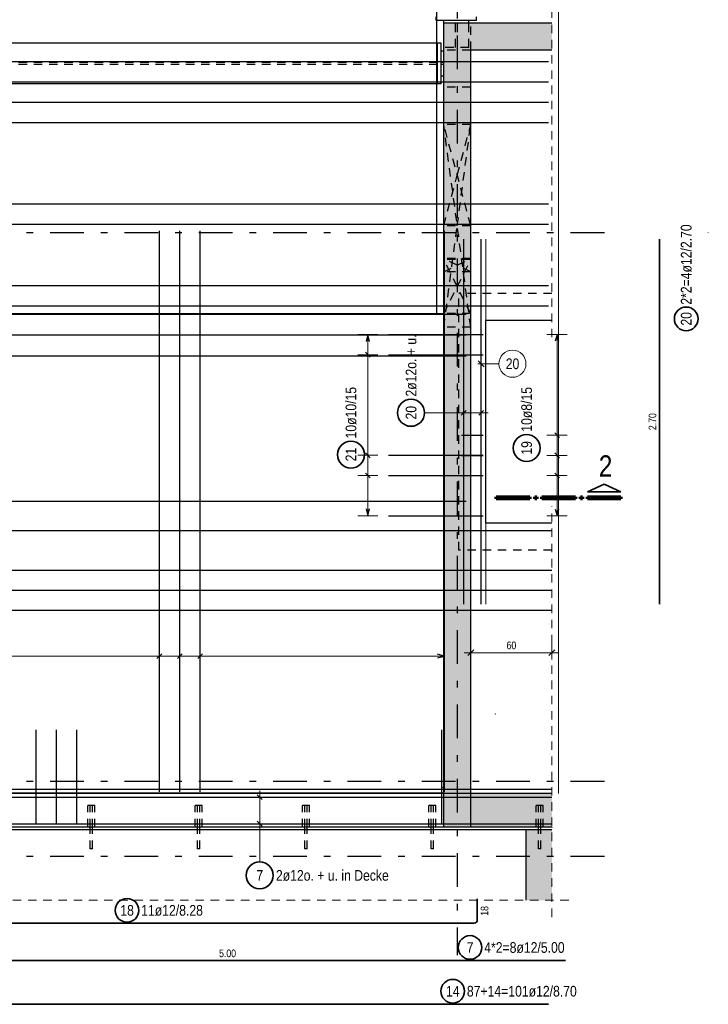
# Model space of a CAD drawing. Header units: millimetres. Extents: x -12 to 115, y -12 to 52.
# Tile 5 of 21: x 27 to 37, y 0 to 15. Entities that reach past the tile are written whole.
import ezdxf

# ---------------------------------------------------------------- set-up
doc = ezdxf.new("R2010")
doc.units = ezdxf.units.MM
doc.linetypes.add('DASHDOTX2', pattern=[2, 1, -0.5, 0, -0.5])
doc.linetypes.add('HIDDEN', pattern=[0.375, 0.25, -0.125])
for name, color, linetype, lineweight in [('Achsen', 7, 'Continuous', 20), ('Bewehrung untere Lage', 7, 'Continuous', 20), ('Geschnittene Kanten', 7, 'Continuous', 20), ('Schraffuren', 7, 'Continuous', 20)]:
    doc.layers.add(name, color=color, linetype=linetype, lineweight=lineweight)
doc.styles.add('Arial Narrow', font='ARIALN.TTF')
doc.dimstyles.new('Arch_Strakon_dimstyle', dxfattribs={"dimtxt": 17.5, "dimasz": 1, "dimexe": 1.25, "dimexo": 0.0625, "dimgap": 1, "dimtad": 0, "dimzin": 12, "dimdsep": 46, "dimtxsty": 'Arial Narrow', "dimblk": 'Arrowhead_Tick', "dimsah": 1, "dimcen": 0, "dimse1": 1, "dimse2": 1, "dimclrd": 6, "dimclrt": 3, "dimazin": 0, "dimtfac": 1, "dimtdec": 4, "dimtmove": 0, "dimatfit": 3, "dimldrblk": 'NONE', "dimfxl": 1, "dimtvp": 1, "dimtolj": 1, "dimtzin": 0, "dimlwd": 13, "dimarcsym": 2})

# ---------------------------------------------------------------- blocks, each defined once
blk = doc.blocks.new('Arrowhead_Tick')
at = {"color": 0, "linetype": 'Continuous', "lineweight": -2, "ltscale": 0.5}
for p, q in [((0, 20), (0, -10)), ((-1, 0), (0, 0)), ((10, 0), (0, 0))]:
    blk.add_line(p, q, dxfattribs=at)
at = {"color": 2, "linetype": 'Continuous', "lineweight": 35, "ltscale": 0.5}
blk.add_line((4.4, 4.4), (-4.4, -4.4), dxfattribs=at)
blk = doc.blocks.new('*D27')
at = {"layer": 'Bewehrung untere Lage', "color": 6, "linetype": 'Continuous', "lineweight": 13}
blk.add_line((33.485, 5.65), (34.663, 5.65), dxfattribs=at)
at = {"layer": 'Defpoints', "color": 0}
for p in [(34.673, 7.817), (33.475, 7.167), (34.673, 5.65)]:
    blk.add_point(p, dxfattribs=at)
at = {"layer": 'Bewehrung untere Lage', "color": 6, "lineweight": 13, "xscale": 0.01, "yscale": 0.01, "zscale": 0.01}
blk.add_blockref('Arrowhead_Tick', (34.673, 5.65), dxfattribs=at)
at = {"layer": 'Bewehrung untere Lage', "color": 6, "lineweight": 13, "xscale": 0.01, "yscale": 0.01, "zscale": 0.01, "rotation": 180}
blk.add_blockref('Arrowhead_Tick', (33.475, 5.65), dxfattribs=at)
at = {"layer": 'Bewehrung untere Lage', "color": 3, "lineweight": -2, "insert": (34.074, 5.757), "char_height": 0.1125, "attachment_point": 5, "style": 'Arial Narrow'}
blk.add_mtext('\\A1;60', dxfattribs=at)
blk = doc.blocks.new('_None')

msp = doc.modelspace()

# ---------------------------------------------------------------- hatches: boundary and pattern name
at = {"layer": 'Schraffuren', "lineweight": 35, "true_color": 0xd7ffd7}
for points in [[(34.672931, 14.967071), (34.672931, 14.567071), (33.072952, 14.567071), (33.072952, 14.967071)], [(33.472952, 14.567071), (33.472952, 3.067023), (33.072952, 3.067023), (33.072952, 14.567071)], [(34.672931, 3.567023), (34.672931, 3.067023), (33.072952, 3.067023), (33.072952, 3.567023)], [(34.672931, 3.027004), (34.672931, 2.211936), (34.293103, 2.211936), (34.293103, 3.027004)], [(34.672931, 2.211936), (34.672931, 1.987811), (34.293103, 1.987811), (34.293103, 2.211936)]]:
    msp.add_hatch(color=254, dxfattribs=at).paths.add_polyline_path(points)

# ---------------------------------------------------------------- linework, layer by layer
at = {"color": 3, "linetype": 'DASHDOTX2', "lineweight": 25, "ltscale": 0.5}
msp.add_line((33.273061, 38.984048), (33.273061, 1.174541), dxfattribs=at)
at = {"color": 5, "linetype": 'HIDDEN', "lineweight": 18, "ltscale": 0.5}
for p, q in [((34.672931, 10.317023), (34.672931, 37.637023)), ((34.672931, 1.961936), (34.672931, 7.817023)), ((34.672931, 1.737811), (34.672931, 2.461936)), ((34.922931, 1.987811), (5.172205, 1.987811))]:
    msp.add_line(p, q, dxfattribs=at)
at = {"color": 3, "linetype": 'Continuous', "lineweight": 25}
for p, q in [((32.960222, 15.007071), (32.960222, 15.057071)), ((33.560222, 15.007071), (32.960222, 15.007071)), ((33.074207, 14.967071), (33.074207, 15.007071)), ((33.446207, 14.967071), (33.446207, 15.007071)), ((33.560222, 15.007071), (33.560222, 15.057071)), ((32.982952, 14.667055), (6.012207, 14.667055)), ((32.982952, 14.067071), (32.982952, 14.667086)), ((33.032952, 14.667055), (32.982952, 14.667055)), ((33.032952, 14.067086), (33.032952, 14.667086)), ((33.072952, 14.553071), (33.032952, 14.553071)), ((33.072952, 14.181071), (33.032952, 14.181071)), ((32.982952, 14.067055), (6.012207, 14.067055)), ((33.032952, 14.067055), (32.982952, 14.067055)), ((33.698032, 7.567023), (33.698032, 10.567023)), ((34.672931, 10.567023), (33.698032, 10.567023)), ((34.672931, 7.567023), (33.698032, 7.567023)), ((33.072952, 3.567023), (5.922952, 3.567023)), ((33.072952, 3.571751), (24.246207, 3.571751)), ((33.072952, 3.067004), (5.922952, 3.067004)), ((27.842872, 3.027004), (27.842872, 3.067004)), ((27.874872, 3.027004), (27.874872, 3.067004)), ((29.431205, 3.027004), (29.431205, 3.067004)), ((29.463205, 3.027004), (29.463205, 3.067004)), ((31.019538, 3.027004), (31.019538, 3.067004)), ((31.051538, 3.027004), (31.051538, 3.067004)), ((32.888769, 3.027004), (32.888769, 3.067004)), ((32.920769, 3.027004), (32.920769, 3.067004)), ((34.477103, 3.027004), (34.477103, 3.067004)), ((34.509103, 3.027004), (34.509103, 3.067004)), ((34.293103, 3.027004), (5.922205, 3.027004))]:
    msp.add_line(p, q, dxfattribs=at)
at = {"color": 3, "linetype": 'HIDDEN', "lineweight": 25, "ltscale": 0.5}
for p, q in [((33.245707, 14.607071), (33.245707, 15.007071)), ((33.274707, 14.607071), (33.274707, 15.007071)), ((33.074207, 14.607071), (33.074207, 14.967071)), ((33.446207, 14.607071), (33.446207, 14.967071)), ((33.472952, 14.567071), (33.472952, 14.967071)), ((33.446207, 14.607055), (33.074207, 14.607055)), ((33.472952, 14.567071), (33.072952, 14.567071)), ((32.982952, 14.382571), (6.012207, 14.382571)), ((32.982952, 14.351571), (6.012207, 14.351571)), ((33.072952, 14.381571), (33.032952, 14.381571)), ((33.072952, 14.352571), (33.032952, 14.352571)), ((33.472952, 14.017071), (33.072952, 14.017071)), ((33.472952, 13.467036), (33.072952, 13.467036)), ((33.472952, 11.967036), (33.072952, 11.967036)), ((33.472952, 11.48423), (33.072952, 11.48423)), ((33.472952, 11.467335), (33.072952, 11.467335)), ((33.472952, 11.28423), (33.072952, 11.28423)), ((33.298032, 7.167023), (33.298032, 10.967023)), ((34.672931, 10.967023), (33.298032, 10.967023)), ((33.472952, 10.667335), (33.072952, 10.667335)), ((33.472952, 10.467036), (33.072952, 10.467036)), ((34.672931, 7.167023), (33.298032, 7.167023)), ((27.808872, 3.067004), (27.808872, 3.38703)), ((27.812678, 3.38703), (27.808872, 3.38703)), ((27.823516, 3.38703), (27.812678, 3.38703)), ((27.839738, 3.38703), (27.823516, 3.38703)), ((27.858872, 3.38703), (27.839738, 3.38703)), ((27.842872, 3.067004), (27.842872, 3.38703)), ((27.878006, 3.38703), (27.858872, 3.38703)), ((27.874872, 3.067004), (27.874872, 3.38703)), ((27.894227, 3.38703), (27.878006, 3.38703)), ((27.905066, 3.38703), (27.894227, 3.38703)), ((27.908872, 3.38703), (27.905066, 3.38703)), ((27.908872, 3.067004), (27.908872, 3.38703)), ((29.397205, 3.067004), (29.397205, 3.38703)), ((29.401011, 3.38703), (29.397205, 3.38703)), ((29.41185, 3.38703), (29.401011, 3.38703)), ((29.428071, 3.38703), (29.41185, 3.38703)), ((29.447205, 3.38703), (29.428071, 3.38703)), ((29.431205, 3.067004), (29.431205, 3.38703)), ((29.466339, 3.38703), (29.447205, 3.38703)), ((29.463205, 3.067004), (29.463205, 3.38703)), ((29.48256, 3.38703), (29.466339, 3.38703)), ((29.493399, 3.38703), (29.48256, 3.38703)), ((29.497205, 3.38703), (29.493399, 3.38703)), ((29.497205, 3.067004), (29.497205, 3.38703)), ((30.985538, 3.067004), (30.985538, 3.38703)), ((30.989344, 3.38703), (30.985538, 3.38703)), ((31.000183, 3.38703), (30.989344, 3.38703)), ((31.016404, 3.38703), (31.000183, 3.38703)), ((31.035538, 3.38703), (31.016404, 3.38703)), ((31.019538, 3.067004), (31.019538, 3.38703)), ((31.054673, 3.38703), (31.035538, 3.38703)), ((31.051538, 3.067004), (31.051538, 3.38703)), ((31.070894, 3.38703), (31.054673, 3.38703)), ((31.081732, 3.38703), (31.070894, 3.38703)), ((31.085538, 3.38703), (31.081732, 3.38703)), ((31.085538, 3.067004), (31.085538, 3.38703)), ((32.854769, 3.067004), (32.854769, 3.38703)), ((32.858575, 3.38703), (32.854769, 3.38703)), ((32.869414, 3.38703), (32.858575, 3.38703)), ((32.885635, 3.38703), (32.869414, 3.38703)), ((32.904769, 3.38703), (32.885635, 3.38703)), ((32.888769, 3.067004), (32.888769, 3.38703)), ((32.923904, 3.38703), (32.904769, 3.38703)), ((32.920769, 3.067004), (32.920769, 3.38703)), ((32.940125, 3.38703), (32.923904, 3.38703)), ((32.950963, 3.38703), (32.940125, 3.38703)), ((32.954769, 3.38703), (32.950963, 3.38703)), ((32.954769, 3.067004), (32.954769, 3.38703)), ((34.443103, 3.067004), (34.443103, 3.38703)), ((34.446909, 3.38703), (34.443103, 3.38703)), ((34.457747, 3.38703), (34.446909, 3.38703)), ((34.473969, 3.38703), (34.457747, 3.38703)), ((34.493103, 3.38703), (34.473969, 3.38703)), ((34.477103, 3.067004), (34.477103, 3.38703)), ((34.512237, 3.38703), (34.493103, 3.38703)), ((34.509103, 3.067004), (34.509103, 3.38703)), ((34.528458, 3.38703), (34.512237, 3.38703)), ((34.539297, 3.38703), (34.528458, 3.38703)), ((34.543103, 3.38703), (34.539297, 3.38703)), ((34.543103, 3.067004), (34.543103, 3.38703)), ((27.842872, 2.74703), (27.842872, 3.027004)), ((27.874872, 2.74703), (27.874872, 3.027004)), ((29.431205, 2.74703), (29.431205, 3.027004)), ((29.463205, 2.74703), (29.463205, 3.027004)), ((31.019538, 2.74703), (31.019538, 3.027004)), ((31.051538, 2.74703), (31.051538, 3.027004)), ((32.888769, 2.74703), (32.888769, 3.027004)), ((32.920769, 2.74703), (32.920769, 3.027004)), ((34.477103, 2.74703), (34.477103, 3.027004)), ((34.509103, 2.74703), (34.509103, 3.027004)), ((27.84409, 2.74703), (27.842872, 2.74703)), ((27.847558, 2.74703), (27.84409, 2.74703)), ((27.852749, 2.74703), (27.847558, 2.74703)), ((27.858872, 2.74703), (27.852749, 2.74703)), ((27.864995, 2.74703), (27.858872, 2.74703)), ((27.870185, 2.74703), (27.864995, 2.74703)), ((27.873654, 2.74703), (27.870185, 2.74703)), ((27.874872, 2.74703), (27.873654, 2.74703)), ((29.432423, 2.74703), (29.431205, 2.74703)), ((29.435891, 2.74703), (29.432423, 2.74703)), ((29.441082, 2.74703), (29.435891, 2.74703)), ((29.447205, 2.74703), (29.441082, 2.74703)), ((29.453328, 2.74703), (29.447205, 2.74703)), ((29.458519, 2.74703), (29.453328, 2.74703)), ((29.461987, 2.74703), (29.458519, 2.74703)), ((29.463205, 2.74703), (29.461987, 2.74703)), ((31.020756, 2.74703), (31.019538, 2.74703)), ((31.024225, 2.74703), (31.020756, 2.74703)), ((31.029415, 2.74703), (31.024225, 2.74703)), ((31.035538, 2.74703), (31.029415, 2.74703)), ((31.041661, 2.74703), (31.035538, 2.74703)), ((31.046852, 2.74703), (31.041661, 2.74703)), ((31.05032, 2.74703), (31.046852, 2.74703)), ((31.051538, 2.74703), (31.05032, 2.74703)), ((32.889987, 2.74703), (32.888769, 2.74703)), ((32.893456, 2.74703), (32.889987, 2.74703)), ((32.898646, 2.74703), (32.893456, 2.74703)), ((32.904769, 2.74703), (32.898646, 2.74703)), ((32.910892, 2.74703), (32.904769, 2.74703)), ((32.916083, 2.74703), (32.910892, 2.74703)), ((32.919551, 2.74703), (32.916083, 2.74703)), ((32.920769, 2.74703), (32.919551, 2.74703)), ((34.478321, 2.74703), (34.477103, 2.74703)), ((34.481789, 2.74703), (34.478321, 2.74703)), ((34.48698, 2.74703), (34.481789, 2.74703)), ((34.493103, 2.74703), (34.48698, 2.74703)), ((34.499226, 2.74703), (34.493103, 2.74703)), ((34.504416, 2.74703), (34.499226, 2.74703)), ((34.507885, 2.74703), (34.504416, 2.74703)), ((34.509103, 2.74703), (34.507885, 2.74703))]:
    msp.add_line(p, q, dxfattribs=at)
at = {"color": 3, "linetype": 'Continuous', "lineweight": 25, "ltscale": 0.5}
for p, q in [((33.368032, 6.367023), (33.368032, 11.767023)), ((33.628032, 6.367023), (33.628032, 11.767023)), ((31.95, 10.357036), (31.923205, 10.257036)), ((31.976795, 10.257036), (31.95, 10.357036)), ((32.258032, 10.357036), (33.658032, 10.357036)), ((31.985355, 10.023902), (31.914645, 10.094612)), ((32.258032, 10.059257), (33.658032, 10.059257)), ((33.332677, 9.164645), (33.403388, 9.235355)), ((33.592677, 9.164645), (33.663388, 9.235355)), ((31.985355, 8.535007), (31.914645, 8.605717)), ((32.258032, 8.570362), (33.658032, 8.570362)), ((31.985355, 8.237227), (31.914645, 8.307938)), ((32.258032, 8.272583), (33.658032, 8.272583)), ((31.923205, 7.777025), (31.95, 7.677025)), ((31.95, 7.677025), (31.976795, 7.777025)), ((32.258032, 7.677025), (33.658032, 7.677025)), ((24.672931, 3.51302), (34.672931, 3.51302)), ((30.314645, 3.548375), (30.385355, 3.477665)), ((24.672931, 3.119446), (34.672931, 3.119446)), ((30.314645, 3.154802), (30.385355, 3.084091))]:
    msp.add_line(p, q, dxfattribs=at)
at = {"color": 9, "linetype": 'Continuous', "lineweight": 0, "ltscale": 0.5}
for p, q in [((33.628032, 11.767023), (33.628032, 6.367023)), ((33.890068, 9.925185), (33.578032, 9.925185)), ((33.583838, 9.96938), (33.672226, 9.880991))]:
    msp.add_line(p, q, dxfattribs=at)
at = {"color": 9, "linetype": 'Continuous', "lineweight": 0}
for p, q in [((33.698032, 10.567023), (33.698032, 11.767023)), ((33.072952, 10.667052), (5.922952, 10.667052)), ((33.698032, 7.567023), (33.698032, 6.367023))]:
    msp.add_line(p, q, dxfattribs=at)
at = {"color": 2, "linetype": 'Continuous', "lineweight": 35, "ltscale": 0.5}
msp.add_line((36.267513, 11.767023), (36.267513, 6.367023), dxfattribs=at)
at = {"color": 5, "linetype": 'Continuous', "lineweight": 18, "ltscale": 0.5}
for p, q in [((32.1, 10.357036), (31.8, 10.357036)), ((31.95, 10.357036), (31.95, 7.677025)), ((32.1, 10.059257), (31.8, 10.059257)), ((33.368032, 9.05), (33.368032, 9.35)), ((33.628032, 9.05), (33.628032, 9.35)), ((32.789409, 9.2), (33.268032, 9.2)), ((33.728032, 9.2), (33.268032, 9.2)), ((32.1, 8.570362), (31.8, 8.570362)), ((32.1, 8.272583), (31.8, 8.272583)), ((31.8, 7.677025), (32.1, 7.677025)), ((30.2, 3.51302), (30.5, 3.51302)), ((30.35, 3.019446), (30.35, 3.61302)), ((30.2, 3.119446), (30.5, 3.119446)), ((30.35, 2.554852), (30.35, 3.019446))]:
    msp.add_line(p, q, dxfattribs=at)
at = {"color": 2, "linetype": 'Continuous', "lineweight": 35}
for p, q in [((35.200462, 8.030089), (35.447966, 8.142588)), ((35.695458, 8.030089), (35.200462, 8.030089)), ((35.447966, 8.142588), (35.695458, 8.030089))]:
    msp.add_line(p, q, dxfattribs=at)
at = {"color": 1, "linetype": 'Continuous', "lineweight": 70}
for p, q in [((33.850462, 7.925084), (33.850462, 7.955088)), ((33.850462, 7.955088), (34.345457, 7.955088)), ((34.345457, 7.925084), (33.850462, 7.925084)), ((34.345457, 7.955088), (34.345457, 7.925084)), ((34.420458, 7.925084), (34.420458, 7.955088)), ((34.420458, 7.955088), (34.450462, 7.955088)), ((34.450462, 7.925084), (34.420458, 7.925084)), ((34.450462, 7.955088), (34.450462, 7.925084)), ((34.525461, 7.925084), (34.525461, 7.955088)), ((34.525461, 7.955088), (35.020456, 7.955088)), ((35.020456, 7.925084), (34.525461, 7.925084)), ((35.020456, 7.955088), (35.020456, 7.925084)), ((35.095457, 7.925084), (35.095457, 7.955088)), ((35.095457, 7.955088), (35.125464, 7.955088)), ((35.125464, 7.925084), (35.095457, 7.925084)), ((35.125464, 7.955088), (35.125464, 7.925084)), ((35.200462, 7.925084), (35.200462, 7.955088)), ((35.200462, 7.955088), (35.695458, 7.955088)), ((35.695458, 7.925084), (35.200462, 7.925084)), ((35.695458, 7.955088), (35.695458, 7.925084))]:
    msp.add_line(p, q, dxfattribs=at)
at = {"color": 2, "linetype": 'Continuous', "lineweight": 35, "ltscale": 0.5}
for centre, radius in [((36.660385, 10.589354), 0.175), ((32.589409, 9.2), 0.2), ((31.7, 8.580253), 0.2), ((30.35, 2.354852), 0.2)]:
    msp.add_circle(centre, radius, dxfattribs=at)
at = {"color": 9, "linetype": 'Continuous', "lineweight": 0, "ltscale": 0.5}
msp.add_circle((34.090068, 9.925185), 0.2, dxfattribs=at)
at = {"color": 9, "linetype": 'Continuous', "lineweight": 0}
for centre in [(33.835928, 4.744493), (33.052243, 3.657023), (34.672931, 3.567023), (34.672931, 3.067023), (34.672931, 2.211936), (34.672931, 1.987811)]:
    msp.add_circle(centre, 0.00222, dxfattribs=at)
at = {"layer": 'Achsen', "color": 3, "linetype": 'HIDDEN', "lineweight": 25, "ltscale": 0.5}
for p, q in [((33.472952, 11.967036), (33.072952, 13.467036)), ((33.472952, 10.467036), (33.072952, 13.467036)), ((33.272952, 12.717036), (33.472952, 13.467036)), ((33.272952, 11.967036), (33.472952, 13.467036)), ((33.072952, 11.967036), (33.272952, 12.717036)), ((33.072952, 10.467036), (33.272952, 11.967036)), ((33.472952, 11.28423), (33.072952, 11.48423)), ((33.472952, 10.667335), (33.072952, 11.467335)), ((33.072952, 11.28423), (33.272952, 11.38423)), ((33.272952, 11.38423), (33.472952, 11.48423)), ((33.272952, 11.067335), (33.472952, 11.467335)), ((33.072952, 10.667335), (33.272952, 11.067335))]:
    msp.add_line(p, q, dxfattribs=at)
at = {"layer": 'Achsen', "color": 3, "linetype": 'DASHDOTX2', "lineweight": 25, "ltscale": 0.5}
for p, q in [((3.049386, 11.867023), (35.52926, 11.867023)), ((3.049386, 3.747023), (35.52926, 3.747023)), ((3.049386, 2.637023), (35.52926, 2.637023))]:
    msp.add_line(p, q, dxfattribs=at)
at = {"layer": 'Bewehrung untere Lage', "color": 9, "linetype": 'Continuous', "lineweight": 0}
msp.add_line((34.772952, 3.567023), (34.772952, 36.790564), dxfattribs=at)
at = {"layer": 'Bewehrung untere Lage', "color": 3, "linetype": 'Continuous', "lineweight": 25, "ltscale": 0.5}
for p, q in [((32.970934, 10.667052), (32.970934, 18.067052)), ((17.222152, 14.399292), (34.622152, 14.399292)), ((17.222152, 14.097999), (34.622152, 14.097999)), ((17.222152, 13.796705), (34.622152, 13.796705)), ((17.222152, 13.495411), (34.622152, 13.495411)), ((17.222152, 12.290237), (34.622152, 12.290237)), ((17.222152, 11.988943), (34.622152, 11.988943)), ((28.865826, 3.591751), (28.865826, 11.89248)), ((29.167048, 3.591751), (29.167048, 11.89248)), ((29.46827, 3.591751), (29.46827, 11.89248)), ((33.082934, 3.591751), (33.082934, 11.89248)), ((17.222152, 11.085062), (34.622152, 11.085062)), ((17.222152, 10.783768), (34.622152, 10.783768)), ((33.402952, 10.655333), (17.202952, 10.655333)), ((33.402952, 10.347702), (17.202952, 10.347702)), ((33.338032, 10.359036), (33.658032, 10.359036)), ((34.75, 10.359036), (34.723205, 10.259036)), ((34.776795, 10.259036), (34.75, 10.359036)), ((33.402952, 10.040071), (17.202952, 10.040071)), ((34.785355, 8.832563), (34.714645, 8.903274)), ((33.338032, 8.867919), (33.658032, 8.867919)), ((34.785355, 8.53434), (34.714645, 8.605051)), ((33.338032, 8.569695), (33.658032, 8.569695)), ((34.785355, 8.236116), (34.714645, 8.306827)), ((33.338032, 8.271472), (33.658032, 8.271472)), ((33.402952, 7.886654), (17.202952, 7.886654)), ((34.723205, 7.775025), (34.75, 7.675025)), ((34.75, 7.675025), (34.776795, 7.775025)), ((33.338032, 7.675025), (33.658032, 7.675025)), ((34.672931, 7.45502), (17.272931, 7.45502)), ((34.672931, 6.865594), (17.272931, 6.865594)), ((34.672931, 6.570881), (17.272931, 6.570881)), ((34.672931, 6.276168), (17.272931, 6.276168)), ((28.901181, 5.635355), (28.830471, 5.564645)), ((29.202403, 5.635355), (29.131693, 5.564645)), ((29.503625, 5.635355), (29.432915, 5.564645)), ((33.082934, 5.6), (32.982934, 5.626795)), ((32.982934, 5.573205), (33.082934, 5.6)), ((27.042129, 3.107004), (27.042129, 4.507004)), ((27.34226, 3.107004), (27.34226, 4.507004)), ((27.642392, 3.107004), (27.642392, 4.507004)), ((33.044751, 3.107004), (33.044751, 4.507004)), ((34.672931, 3.623751), (17.272931, 3.623751))]:
    msp.add_line(p, q, dxfattribs=at)
at = {"layer": 'Bewehrung untere Lage', "color": 5, "linetype": 'Continuous', "lineweight": 18, "ltscale": 0.5}
for p, q in [((34.9, 10.359036), (34.6, 10.359036)), ((34.75, 10.359036), (34.75, 7.675025)), ((34.9, 8.867919), (34.6, 8.867919)), ((34.9, 8.569695), (34.6, 8.569695)), ((34.9, 8.271472), (34.6, 8.271472)), ((34.6, 7.675025), (34.9, 7.675025)), ((28.865826, 5.75), (28.865826, 5.45)), ((29.167048, 5.75), (29.167048, 5.45)), ((29.46827, 5.75), (29.46827, 5.45)), ((33.082934, 5.45), (33.082934, 5.75)), ((5.972952, 5.6), (33.082934, 5.6))]:
    msp.add_line(p, q, dxfattribs=at)
at = {"layer": 'Bewehrung untere Lage', "color": 2, "linetype": 'Continuous', "lineweight": 35, "ltscale": 0.5}
for p, q in [((33.570055, 1.695933), (33.570055, 2.007933)), ((17.370055, 1.647933), (33.522055, 1.647933)), ((34.872931, 1.094824), (24.872931, 1.094824)), ((34.622131, 0.447104), (17.222131, 0.447104))]:
    msp.add_line(p, q, dxfattribs=at)
at = {"layer": 'Bewehrung untere Lage', "color": 9, "linetype": 'Continuous', "lineweight": 0}
for centre in [(36.985399, 11.867023), (33.475172, 7.167023)]:
    msp.add_circle(centre, 0.00222, dxfattribs=at)
at = {"layer": 'Bewehrung untere Lage', "color": 2, "linetype": 'Continuous', "lineweight": 35, "ltscale": 0.5}
for centre, radius in [((34.299188, 8.679549), 0.2), ((28.386941, 1.837517), 0.175), ((33.462362, 1.287805), 0.175), ((33.206034, 0.641071), 0.175)]:
    msp.add_circle(centre, radius, dxfattribs=at)
msp.add_arc((33.522055, 1.695933), 0.048, 270, 0, dxfattribs=at)
at = {"layer": 'Geschnittene Kanten', "color": 3, "linetype": 'Continuous', "lineweight": 25}
for p, q in [((33.072952, 14.567071), (33.072952, 14.967071)), ((34.672931, 14.967071), (33.072952, 14.967071)), ((33.072952, 3.567023), (33.072952, 14.567071)), ((33.472952, 3.067023), (33.472952, 14.567071)), ((34.672931, 14.567071), (33.472952, 14.567071)), ((33.072952, 3.067023), (33.072952, 3.567023)), ((34.672931, 3.567023), (33.072952, 3.567023)), ((34.672931, 3.067004), (33.072952, 3.067004)), ((34.293103, 2.211936), (34.293103, 3.027004)), ((34.672931, 3.027004), (34.293103, 3.027004)), ((34.293103, 1.987811), (34.293103, 2.211936))]:
    msp.add_line(p, q, dxfattribs=at)

# ---------------------------------------------------------------- texts
at = {"color": 1, "lineweight": 70, "style": 'Arial Narrow'}
msp.add_text('2', height=0.315, dxfattribs=at).set_placement((35.367391, 8.255693))
at = {"color": 2, "lineweight": 35, "char_height": 0.1575, "attachment_point": 1, "rotation": 90, "line_spacing_factor": 0.9, "style": 'Arial Narrow'}
for s, insert in [('2*2=4ø12/2.70', (36.581635, 10.799354)), ('20', (36.581635, 10.490129)), ('2ø12o. + u.', (32.510659, 9.44)), ('10ø10/15', (31.62125, 8.820253)), ('20', (32.510659, 9.100775)), ('21', (31.62125, 8.481028))]:
    msp.add_mtext(s, dxfattribs=dict(at, insert=insert))
at = {"color": 9, "lineweight": 0, "insert": (33.990843, 10.003935), "char_height": 0.1575, "attachment_point": 1, "line_spacing_factor": 0.9, "style": 'Arial Narrow'}
msp.add_mtext('20', dxfattribs=at)
at = {"color": 3, "lineweight": 25, "insert": (36.105013, 8.943273), "char_height": 0.1125, "attachment_point": 1, "rotation": 90, "line_spacing_factor": 0.9, "style": 'Arial Narrow'}
msp.add_mtext('2.70', dxfattribs=at)
at = {"color": 2, "lineweight": 35, "char_height": 0.1575, "attachment_point": 1, "line_spacing_factor": 0.9, "style": 'Arial Narrow'}
for s, insert in [('7', (30.300387, 2.433602)), ('2ø12o. + u. in Decke', (30.59, 2.433602))]:
    msp.add_mtext(s, dxfattribs=dict(at, insert=insert))
at = {"layer": 'Bewehrung untere Lage', "color": 2, "lineweight": 35, "char_height": 0.1575, "attachment_point": 1, "rotation": 90, "line_spacing_factor": 0.9, "style": 'Arial Narrow'}
for s, insert in [('10ø8/15', (34.220438, 8.919549)), ('19', (34.220438, 8.580324))]:
    msp.add_mtext(s, dxfattribs=dict(at, insert=insert))
at = {"layer": 'Bewehrung untere Lage', "color": 2, "lineweight": 35, "char_height": 0.1575, "attachment_point": 1, "line_spacing_factor": 0.9, "style": 'Arial Narrow'}
for s, insert in [('18', (28.287716, 1.916267)), ('11ø12/8.28', (28.596941, 1.916267)), ('7', (33.412749, 1.366555)), ('4*2=8ø12/5.00', (33.672362, 1.366555)), ('87+14=101ø12/8.70', (33.416034, 0.719821)), ('14', (33.106809, 0.719821))]:
    msp.add_mtext(s, dxfattribs=dict(at, insert=insert))
at = {"layer": 'Bewehrung untere Lage', "color": 3, "lineweight": 25, "insert": (33.620055, 1.757058), "char_height": 0.1125, "attachment_point": 1, "rotation": 90, "line_spacing_factor": 0.9, "style": 'Arial Narrow'}
msp.add_mtext('18', dxfattribs=at)
at = {"layer": 'Bewehrung untere Lage', "color": 3, "lineweight": 25, "insert": (29.749181, 1.257324), "char_height": 0.1125, "attachment_point": 1, "line_spacing_factor": 0.9, "style": 'Arial Narrow'}
msp.add_mtext('5.00', dxfattribs=at)

# ---------------------------------------------------------------- dimensions: what is measured, and where the dimension line sits
at = {"layer": 'Bewehrung untere Lage', "lineweight": -2}
dim = msp.add_linear_dim(base=(34.672931, 5.65), p1=(33.475172, 7.167023), p2=(34.672931, 7.817023), text='60', dimstyle='Arch_Strakon_dimstyle', override={"dimscale": 0.01, "dimtxt": 11.25, "dimasz": 1, "dimgap": 5, "dimtad": 1, "dimjust": 0, "dimtih": 0, "dimtoh": 0, "dimdec": 2, "dimdsep": 46, "dimtxsty": 'Arial Narrow', "dimclrd": 6, "dimclrt": 3, "dimtix": 1, "dimtofl": 255, "dimtmove": 0, "dimatfit": 2, "dimfxl": 0, "dimfxlon": 0, "dimtvp": 44.444444, "dimlwd": 13}, dxfattribs=at)
dim.commit()
dim.dimension.update_dxf_attribs({"geometry": '*D27', "text_midpoint": (34.074052, 5.65), "dimtype": 160})

doc.saveas('drawing.dxf')
